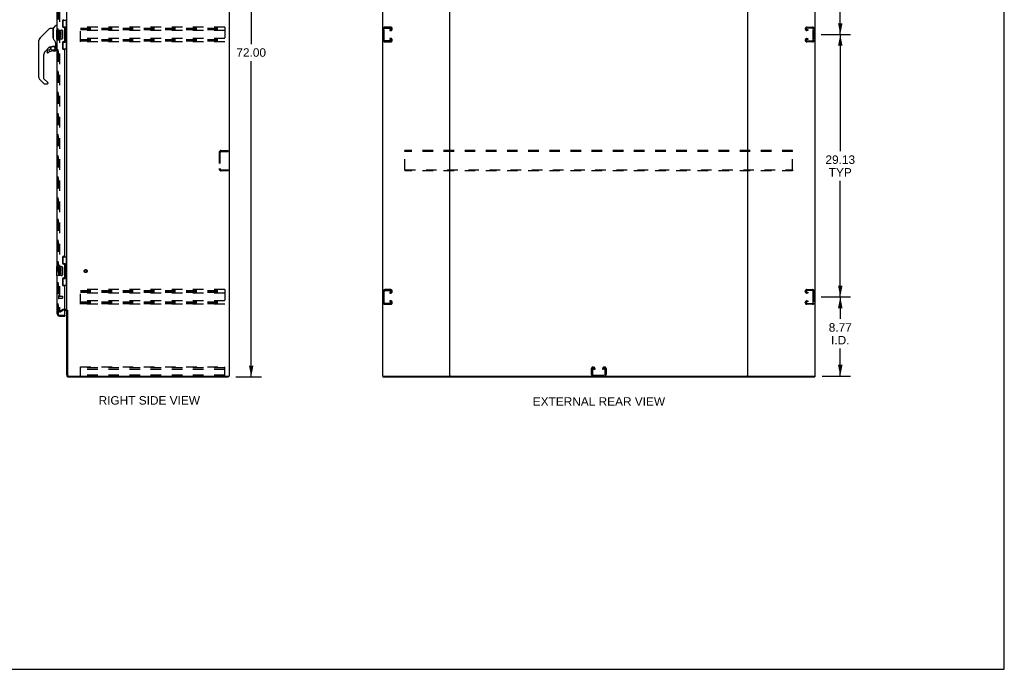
# Model space of a CAD drawing. Header units: inches. Extents: x 0 to 213, y 0 to 138.
# Tile 25 of 28: x 104 to 213, y 0 to 72. Entities that reach past the tile are written whole.
import ezdxf

# ---------------------------------------------------------------- set-up
doc = ezdxf.new("R2010")
doc.units = ezdxf.units.IN
doc.header["$LTSCALE"] = 11.73
doc.header["$MEASUREMENT"] = 0
doc.linetypes.add('HIDDEN', pattern=[0.2, 0.1, -0.1])
doc.layers.get('0').update_dxf_attribs({"linetype": 'CONTINUOUS'})
for name, color, linetype in [('DEFAULT_2', 8, 'HIDDEN'), ('DIMENSIONS', 7, 'CONTINUOUS'), ('LEFTHAND_DOOR_ASSEMBLY', 7, 'CONTINUOUS'), ('RIGHTHAND_DOOR_ASSEMBLY', 7, 'CONTINUOUS')]:
    doc.layers.add(name, color=color, linetype=linetype)
doc.styles.get("Standard").update_dxf_attribs({"font": 'arial.ttf'})
doc.dimstyles.new('DIMSTYLE_1', dxfattribs={"dimtxt": 0.940909, "dimasz": 1.254545, "dimexe": 0.09, "dimexo": 0.07, "dimgap": 0.0375, "dimtad": 0, "dimtih": 1, "dimtoh": 1, "dimzin": 4, "dimdsep": 46, "dimtxsty": 'Standard', "dimblk": '_FILLED', "dimblk1": '_FILLED', "dimblk2": '_FILLED', "dimcen": 0.09, "dimadec": 3, "dimazin": 1, "dimtfac": 1, "dimtdec": 3, "dimtofl": 0, "dimtmove": 0, "dimatfit": 3, "dimldrblk": '_FILLED', "dimfxl": 0, "dimtolj": 1, "dimtzin": 4, "dimarcsym": 0})

# ---------------------------------------------------------------- blocks, each defined once
blk = doc.blocks.new('_FILLED')
at = {"color": 0, "linetype": 'ByBlock'}
blk.add_solid([(0, 0), (-1, 0.2), (-1, -0.2)], dxfattribs=at)
blk = doc.blocks.new('*D2')
at = {"layer": 'DIMENSIONS', "color": 2, "linetype": 'Continuous'}
for p, q in [((128.05, 104.45), (130.88, 104.45)), ((129.75, 104.45), (129.75, 69.39)), ((129.75, 32.45), (129.75, 67.5)), ((128.05, 32.45), (130.88, 32.45))]:
    blk.add_line(p, q, dxfattribs=at)
at = {"layer": 'DIMENSIONS', "color": 2, "linetype": 'Continuous', "xscale": 1.2545454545, "yscale": 1.2545454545, "zscale": 1.2545454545}
for p, rotation in [((129.75, 104.45), 90), ((129.75, 32.45), 270)]:
    blk.add_blockref('_FILLED', p, dxfattribs=dict(at, rotation=rotation))
at = {"layer": 'DIMENSIONS', "color": 2, "linetype": 'Continuous', "insert": (129.75, 68.92), "char_height": 0.941, "width": 3.2879, "attachment_point": 2, "line_spacing_factor": 0.9}
blk.add_mtext('72.00', dxfattribs=at)
blk = doc.blocks.new('*D4')
at = {"layer": 'DIMENSIONS', "color": 2, "linetype": 'Continuous'}
for p, q in [((192.97, 41.32), (196.21, 41.32)), ((195.08, 41.32), (195.08, 38.88)), ((195.08, 32.55), (195.08, 35.59)), ((193.06, 32.55), (196.21, 32.55))]:
    blk.add_line(p, q, dxfattribs=at)
at = {"layer": 'DIMENSIONS', "color": 2, "linetype": 'Continuous', "xscale": 1.2545454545, "yscale": 1.2545454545, "zscale": 1.2545454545}
for p, rotation in [((195.08, 41.32), 90), ((195.08, 32.55), 270)]:
    blk.add_blockref('_FILLED', p, dxfattribs=dict(at, rotation=rotation))
at = {"layer": 'DIMENSIONS', "color": 2, "linetype": 'Continuous', "insert": (195.08, 38.41), "char_height": 0.941, "width": 2.5569, "attachment_point": 2, "line_spacing_factor": 0.9}
blk.add_mtext('8.77\\PI.D.', dxfattribs=at)
blk = doc.blocks.new('*D5')
at = {"layer": 'DIMENSIONS', "color": 2, "linetype": 'Continuous'}
for p, q in [((192.97, 70.45), (196.21, 70.45)), ((195.08, 70.45), (195.08, 57.5)), ((195.08, 41.32), (195.08, 54.21)), ((192.97, 41.32), (196.21, 41.32))]:
    blk.add_line(p, q, dxfattribs=at)
at = {"layer": 'DIMENSIONS', "color": 2, "linetype": 'Continuous', "xscale": 1.2545454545, "yscale": 1.2545454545, "zscale": 1.2545454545}
for p, rotation in [((195.08, 70.45), 90), ((195.08, 41.32), 270)]:
    blk.add_blockref('_FILLED', p, dxfattribs=dict(at, rotation=rotation))
at = {"layer": 'DIMENSIONS', "color": 2, "linetype": 'Continuous', "insert": (195.08, 57.03), "char_height": 0.941, "width": 3.2879, "attachment_point": 2, "line_spacing_factor": 0.9}
blk.add_mtext('29.13\\PTYP', dxfattribs=at)
blk = doc.blocks.new('*D6')
at = {"layer": 'DIMENSIONS', "color": 2, "linetype": 'Continuous'}
for p, q in [((192.97, 99.57), (196.21, 99.57)), ((195.08, 99.57), (195.08, 86.65)), ((195.08, 70.45), (195.08, 83.36)), ((192.97, 70.45), (196.21, 70.45))]:
    blk.add_line(p, q, dxfattribs=at)
at = {"layer": 'DIMENSIONS', "color": 2, "linetype": 'Continuous', "xscale": 1.2545454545, "yscale": 1.2545454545, "zscale": 1.2545454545}
for p, rotation in [((195.08, 99.57), 90), ((195.08, 70.45), 270)]:
    blk.add_blockref('_FILLED', p, dxfattribs=dict(at, rotation=rotation))
at = {"layer": 'DIMENSIONS', "color": 2, "linetype": 'Continuous', "insert": (195.08, 86.18), "char_height": 0.941, "width": 3.2879, "attachment_point": 2, "line_spacing_factor": 0.9}
blk.add_mtext('29.13\\PTYP', dxfattribs=at)

msp = doc.modelspace()

# ---------------------------------------------------------------- linework, layer by layer
at = {"color": 7, "linetype": 'Continuous'}
for p, q in [((213.273, 0), (213.273, 138)), ((109.25, 39.8), (109.25, 39.8)), ((109.25, 39.8), (109.25, 39.8)), ((127.237, 32.55), (127.237, 32.446)), ((144.348, 32.55), (144.348, 32.446)), ((151.734, 32.55), (184.859, 32.55)), ((192.244, 32.55), (192.244, 32.446)), ((0, 0), (213.273, 0))]:
    msp.add_line(p, q, dxfattribs=at)
at = {"color": 3, "linetype": 'Continuous'}
for p, q in [((127.289, 104.342), (127.289, 32.55)), ((144.296, 104.342), (144.296, 32.55)), ((151.796, 32.612), (151.796, 104.279)), ((184.796, 104.279), (184.796, 32.612)), ((192.296, 32.55), (192.296, 104.342)), ((109.289, 39.894), (109.289, 100.998)), ((109.289, 32.672), (109.289, 39.842)), ((109.393, 39.857), (109.393, 32.672)), ((109.515, 32.55), (127.289, 32.55)), ((109.515, 32.446), (127.237, 32.446)), ((144.296, 32.55), (151.734, 32.55)), ((144.348, 32.446), (192.244, 32.446)), ((184.859, 32.55), (192.296, 32.55))]:
    msp.add_line(p, q, dxfattribs=at)
for centre, radius, start, end in [((109.147, 39.699), 0.142, 0, 90), ((109.515, 32.672), 0.226, 180, 270), ((109.515, 32.672), 0.122, 180, 270), ((151.734, 32.612), 0.0625, 270, 360), ((184.859, 32.612), 0.0625, 180, 270)]:
    msp.add_arc(centre, radius, start, end, dxfattribs=at)
at = {"color": 7, "linetype": 'Continuous'}
for centre, start, end in [((151.859, 32.612), 180, 270), ((184.734, 32.612), 270, 360)]:
    msp.add_arc(centre, 0.0625, start, end, dxfattribs=at)
at = {"layer": 'DEFAULT_2', "color": 8, "linetype": 'HIDDEN'}
for p, q in [((108.477, 101.18), (108.477, 39.711)), ((110.81, 69.633), (110.81, 71.258)), ((126.81, 71.258), (110.81, 71.258)), ((110.81, 71.154), (126.81, 71.154)), ((110.81, 71.064), (126.81, 71.064)), ((110.81, 70.987), (126.81, 70.987)), ((126.81, 71.258), (126.81, 69.633)), ((144.4, 71.078), (144.4, 69.813)), ((144.504, 69.827), (144.504, 71.064)), ((145.22, 71.258), (144.58, 71.258)), ((144.594, 71.154), (145.206, 71.154)), ((145.119, 70.987), (145.119, 70.883)), ((145.206, 70.987), (145.119, 70.987)), ((145.4, 71.063), (145.4, 71.078)), ((191.192, 71.063), (191.192, 71.078)), ((191.372, 71.258), (192.012, 71.258)), ((191.998, 71.154), (191.386, 71.154)), ((191.386, 70.987), (191.474, 70.987)), ((191.474, 70.987), (191.474, 70.883)), ((192.088, 69.827), (192.088, 71.064)), ((192.192, 71.078), (192.192, 69.813)), ((126.81, 70.883), (110.81, 70.883)), ((126.81, 70.008), (110.81, 70.008)), ((110.81, 69.904), (126.81, 69.904)), ((145.119, 70.883), (145.22, 70.883)), ((145.119, 70.008), (145.119, 69.904)), ((145.22, 70.008), (145.119, 70.008)), ((145.119, 69.904), (145.206, 69.904)), ((191.474, 70.883), (191.372, 70.883)), ((191.372, 70.008), (191.474, 70.008)), ((191.474, 69.904), (191.386, 69.904)), ((191.474, 70.008), (191.474, 69.904)), ((110.81, 69.814), (126.81, 69.814)), ((110.81, 69.737), (126.81, 69.737)), ((126.81, 69.633), (110.81, 69.633)), ((144.58, 69.633), (145.22, 69.633)), ((145.206, 69.737), (144.594, 69.737)), ((145.4, 69.813), (145.4, 69.828)), ((191.192, 69.813), (191.192, 69.828)), ((192.012, 69.633), (191.372, 69.633)), ((191.386, 69.737), (191.998, 69.737)), ((126.185, 57.324), (126.185, 55.567)), ((126.289, 57.324), (126.289, 55.567)), ((126.432, 57.571), (127.185, 57.571)), ((126.432, 57.467), (127.185, 57.467)), ((127.185, 57.467), (127.185, 57.571)), ((146.796, 57.467), (146.796, 57.571)), ((189.796, 57.571), (146.796, 57.571)), ((146.796, 55.425), (146.796, 57.467)), ((189.796, 57.467), (146.796, 57.467)), ((189.796, 57.467), (189.796, 57.571)), ((189.796, 55.425), (189.796, 57.467)), ((126.432, 55.425), (127.185, 55.425)), ((127.185, 55.321), (126.432, 55.321)), ((127.185, 55.425), (127.185, 55.321)), ((146.796, 55.425), (146.796, 55.321)), ((146.796, 55.425), (189.796, 55.425)), ((189.796, 55.321), (146.796, 55.321)), ((189.796, 55.425), (189.796, 55.321)), ((126.81, 42.133), (110.81, 42.133)), ((110.81, 40.508), (110.81, 42.133)), ((110.81, 42.029), (126.81, 42.029)), ((110.81, 41.939), (126.81, 41.939)), ((110.81, 41.862), (126.81, 41.862)), ((126.81, 41.758), (110.81, 41.758)), ((126.81, 42.133), (126.81, 40.508)), ((144.4, 41.953), (144.4, 40.688)), ((144.504, 40.702), (144.504, 41.939)), ((145.22, 42.133), (144.58, 42.133)), ((144.594, 42.029), (145.206, 42.029)), ((145.206, 41.862), (145.119, 41.862)), ((145.119, 41.862), (145.119, 41.758)), ((145.119, 41.758), (145.22, 41.758)), ((145.4, 41.938), (145.4, 41.953)), ((191.192, 41.938), (191.192, 41.953)), ((191.372, 42.133), (192.012, 42.133)), ((191.474, 41.758), (191.372, 41.758)), ((191.998, 42.029), (191.386, 42.029)), ((191.386, 41.862), (191.474, 41.862)), ((191.474, 41.862), (191.474, 41.758)), ((192.088, 40.702), (192.088, 41.939)), ((192.192, 41.953), (192.192, 40.688)), ((126.81, 40.883), (110.81, 40.883)), ((110.81, 40.779), (126.81, 40.779)), ((110.81, 40.689), (126.81, 40.689)), ((110.81, 40.612), (126.81, 40.612)), ((126.81, 40.508), (110.81, 40.508)), ((144.58, 40.508), (145.22, 40.508)), ((145.206, 40.612), (144.594, 40.612)), ((145.22, 40.883), (145.119, 40.883)), ((145.119, 40.883), (145.119, 40.779)), ((145.119, 40.779), (145.206, 40.779)), ((145.4, 40.688), (145.4, 40.703)), ((191.192, 40.688), (191.192, 40.703)), ((191.372, 40.883), (191.474, 40.883)), ((192.012, 40.508), (191.372, 40.508)), ((191.474, 40.779), (191.386, 40.779)), ((191.386, 40.612), (191.998, 40.612)), ((191.474, 40.883), (191.474, 40.779)), ((108.477, 39.731), (108.817, 39.928)), ((108.529, 39.641), (108.477, 39.731)), ((108.529, 39.641), (108.869, 39.838)), ((109.147, 39.946), (108.884, 39.946)), ((109.147, 39.842), (108.884, 39.842)), ((110.81, 33.55), (126.81, 33.55)), ((110.81, 32.55), (110.81, 33.55)), ((126.81, 33.446), (110.81, 33.446)), ((126.81, 33.445), (110.81, 33.445)), ((126.81, 33.268), (110.81, 33.268)), ((126.81, 32.55), (126.81, 33.55)), ((167.484, 32.73), (167.484, 33.37)), ((167.588, 33.356), (167.588, 32.744)), ((167.664, 33.55), (167.679, 33.55)), ((167.755, 33.268), (167.755, 33.356)), ((167.859, 33.268), (167.755, 33.268)), ((167.859, 33.37), (167.859, 33.268)), ((168.734, 33.268), (168.734, 33.37)), ((168.838, 33.268), (168.734, 33.268)), ((168.838, 33.356), (168.838, 33.268)), ((168.914, 33.55), (168.929, 33.55)), ((169.005, 32.744), (169.005, 33.356)), ((169.109, 33.37), (169.109, 32.73)), ((126.81, 32.654), (110.81, 32.654)), ((167.678, 32.654), (168.915, 32.654))]:
    msp.add_line(p, q, dxfattribs=at)
for points in [[(108.477, 39.711), (108.477, 39.709), (108.477, 39.707), (108.478, 39.705), (108.479, 39.703), (108.48, 39.701)], [(108.494, 39.691), (108.493, 39.691), (108.491, 39.692), (108.489, 39.692), (108.487, 39.693), (108.485, 39.694), (108.484, 39.696), (108.482, 39.697), (108.481, 39.699), (108.48, 39.701)], [(108.502, 39.693), (108.5, 39.692), (108.498, 39.692), (108.496, 39.691), (108.494, 39.691), (108.494, 39.691)]]:
    msp.add_lwpolyline(points, dxfattribs=at)
for radius in [0.164, 0.124]:
    msp.add_circle((111.393, 44.196), radius, dxfattribs=at)
for centre, radius, start, end in [((144.58, 71.078), 0.18, 90, 180), ((144.594, 71.064), 0.09, 90, 180), ((145.206, 71.064), 0.09, 0, 90), ((145.206, 71.077), 0.09, 270, 351.78079), ((145.22, 71.078), 0.18, 0, 90), ((145.22, 71.063), 0.18, 270, 360), ((191.372, 71.078), 0.18, 90, 180), ((191.372, 71.063), 0.18, 180, 270), ((191.386, 71.064), 0.09, 90, 180), ((191.386, 71.077), 0.09, 188.21921, 270), ((191.998, 71.064), 0.09, 0, 90), ((192.012, 71.078), 0.18, 0, 90), ((145.206, 69.814), 0.09, 0, 90), ((145.22, 69.828), 0.18, 0, 90), ((191.372, 69.828), 0.18, 90, 180), ((191.386, 69.814), 0.09, 90, 180), ((144.58, 69.813), 0.18, 180, 270), ((144.594, 69.827), 0.09, 180, 270), ((145.206, 69.827), 0.09, 270, 351.78079), ((145.22, 69.813), 0.18, 270, 360), ((191.372, 69.813), 0.18, 180, 270), ((191.386, 69.827), 0.09, 188.21921, 270), ((191.998, 69.827), 0.09, 270, 360), ((192.012, 69.813), 0.18, 270, 360), ((126.432, 57.324), 0.246, 90, 180), ((126.432, 57.324), 0.142, 90, 180), ((126.432, 55.567), 0.246, 180, 270), ((126.432, 55.567), 0.142, 180, 270), ((144.58, 41.953), 0.18, 90, 180), ((144.594, 41.939), 0.09, 90, 180), ((145.206, 41.939), 0.09, 0, 90), ((145.206, 41.952), 0.09, 270, 351.78079), ((145.22, 41.953), 0.18, 0, 90), ((145.22, 41.938), 0.18, 270, 360), ((191.372, 41.953), 0.18, 90, 180), ((191.372, 41.938), 0.18, 180, 270), ((191.386, 41.939), 0.09, 90, 180), ((191.386, 41.952), 0.09, 188.21921, 270), ((191.998, 41.939), 0.09, 0, 90), ((192.012, 41.953), 0.18, 0, 90), ((144.58, 40.688), 0.18, 180, 270), ((144.594, 40.702), 0.09, 180, 270), ((145.206, 40.689), 0.09, 0, 90), ((145.206, 40.702), 0.09, 270, 351.78079), ((145.22, 40.703), 0.18, 0, 90), ((145.22, 40.688), 0.18, 270, 360), ((191.372, 40.703), 0.18, 90, 180), ((191.372, 40.688), 0.18, 180, 270), ((191.386, 40.689), 0.09, 90, 180), ((191.386, 40.702), 0.09, 188.21921, 270), ((191.998, 40.702), 0.09, 270, 360), ((192.012, 40.688), 0.18, 270, 360), ((108.884, 39.812), 0.134, 90, 120), ((108.884, 39.812), 0.03, 90, 120), ((109.147, 39.699), 0.246, 44.22414, 90), ((167.664, 33.37), 0.18, 90, 180), ((167.678, 33.356), 0.09, 98.21921, 180), ((167.665, 33.356), 0.09, 0, 90), ((167.679, 33.37), 0.18, 0, 90), ((168.914, 33.37), 0.18, 90, 180), ((168.928, 33.356), 0.09, 98.21921, 180), ((168.915, 33.356), 0.09, 0, 90), ((168.929, 33.37), 0.18, 0, 90), ((167.664, 32.73), 0.18, 180, 270), ((167.678, 32.744), 0.09, 180, 270), ((168.915, 32.744), 0.09, 270, 360), ((168.929, 32.73), 0.18, 270, 360)]:
    msp.add_arc(centre, radius, start, end, dxfattribs=at)
at = {"layer": 'LEFTHAND_DOOR_ASSEMBLY', "color": 8, "linetype": 'HIDDEN'}
for p, q in [((108.335, 39.442), (108.335, 101.449)), ((108.478, 39.3), (109.065, 39.3))]:
    msp.add_line(p, q, dxfattribs=at)
msp.add_arc((108.478, 39.442), 0.142, 180, 270, dxfattribs=at)
at = {"layer": 'RIGHTHAND_DOOR_ASSEMBLY', "color": 8, "linetype": 'HIDDEN'}
for p, q in [((108.335, 101.449), (108.335, 39.442)), ((108.378, 41.442), (108.378, 41.158)), ((108.378, 41.424), (108.825, 41.424)), ((108.378, 41.176), (108.825, 41.176)), ((108.835, 41.414), (108.835, 41.186)), ((108.478, 39.3), (109.065, 39.3))]:
    msp.add_line(p, q, dxfattribs=at)
at = {"layer": 'RIGHTHAND_DOOR_ASSEMBLY', "color": 3, "linetype": 'Continuous'}
for p, q in [((108.231, 70.946), (108.231, 96.196)), ((108.835, 71.963), (108.835, 71.343)), ((108.965, 71.213), (109.025, 71.213)), ((109.085, 69.738), (109.085, 71.153)), ((108.231, 44.696), (108.231, 69.946)), ((108.835, 69.548), (108.835, 68.928)), ((109.025, 69.678), (108.965, 69.678)), ((108.965, 68.798), (109.025, 68.798)), ((109.085, 45.903), (109.085, 68.738)), ((108.835, 45.713), (108.835, 45.093)), ((109.025, 45.843), (108.965, 45.843)), ((108.965, 44.963), (109.025, 44.963)), ((109.085, 43.488), (109.085, 44.903)), ((108.231, 39.442), (108.231, 43.696)), ((108.835, 43.298), (108.835, 42.678)), ((109.025, 43.428), (108.965, 43.428)), ((108.965, 42.548), (109.025, 42.548)), ((109.085, 39.32), (109.085, 42.488)), ((108.478, 39.196), (109.085, 39.196))]:
    msp.add_line(p, q, dxfattribs=at)
at = {"layer": 'RIGHTHAND_DOOR_ASSEMBLY', "color": 7, "linetype": 'Continuous'}
for p, q in [((107.374, 71.112), (106.331, 70.069)), ((107.429, 71.135), (107.783, 71.135)), ((107.791, 71.127), (107.791, 70.083)), ((107.798, 70.071), (107.798, 71.122)), ((107.807, 71.143), (108.102, 71.438)), ((108.184, 71.45), (108.13, 71.45)), ((108.192, 71.442), (108.192, 70.946)), ((108.192, 71.391), (108.231, 71.391)), ((108.849, 72.021), (109.289, 72.021)), ((108.885, 71.241), (108.885, 72.021)), ((108.885, 71.286), (109.112, 71.286)), ((109.112, 69.606), (109.112, 71.286)), ((109.149, 71.046), (109.149, 71.026)), ((109.149, 70.996), (109.149, 69.896)), ((109.272, 70.996), (109.149, 70.996)), ((109.25, 70.996), (109.25, 72.021)), ((109.272, 69.896), (109.272, 70.996)), ((106.231, 69.898), (106.223, 69.868)), ((106.231, 69.898), (106.229, 69.893)), ((106.264, 69.979), (106.264, 69.979)), ((106.331, 70.068), (106.636, 70.374)), ((106.636, 70.374), (106.636, 70.374)), ((107.81, 70.038), (107.791, 70.091)), ((107.839, 69.973), (107.81, 70.038)), ((108.171, 70.931), (108.171, 69.961)), ((108.186, 70.946), (108.726, 70.946)), ((108.726, 69.946), (108.186, 69.946)), ((108.192, 69.946), (108.192, 69.076)), ((108.374, 70.792), (108.374, 70.561)), ((108.437, 70.792), (108.374, 70.792)), ((108.374, 70.561), (108.636, 70.561)), ((108.374, 70.331), (108.374, 70.194)), ((108.437, 70.331), (108.374, 70.331)), ((108.445, 70.525), (108.387, 70.55)), ((108.437, 70.624), (108.437, 70.792)), ((108.5, 70.624), (108.437, 70.624)), ((108.437, 70.194), (108.437, 70.331)), ((108.5, 70.76), (108.5, 70.624)), ((108.561, 70.76), (108.5, 70.76)), ((108.5, 70.236), (108.5, 70.194)), ((108.561, 70.624), (108.561, 70.76)), ((108.626, 70.624), (108.561, 70.624)), ((108.561, 70.174), (108.561, 70.243)), ((108.636, 70.561), (108.609, 70.542)), ((108.626, 70.792), (108.626, 70.624)), ((108.689, 70.792), (108.626, 70.792)), ((108.626, 70.236), (108.626, 70.1)), ((108.626, 70.1), (108.689, 70.1)), ((108.671, 70.561), (108.689, 70.561)), ((108.689, 70.561), (108.689, 70.792)), ((108.689, 70.1), (108.689, 70.236)), ((108.826, 70.846), (108.826, 70.046)), ((109.272, 69.896), (109.149, 69.896)), ((109.25, 68.871), (109.25, 69.896)), ((106.209, 69.208), (106.209, 69.794)), ((106.216, 65.688), (106.216, 69.79)), ((107.396, 69.067), (106.9, 68.571)), ((107.44, 69.064), (107.44, 68.781)), ((107.478, 69.068), (107.554, 69.068)), ((107.751, 69.139), (108.046, 69.139)), ((107.947, 69.139), (108.012, 69.074)), ((108.007, 69.068), (108.004, 69.066)), ((108.059, 68.935), (108.068, 68.935)), ((108.066, 69.514), (108.065, 69.538)), ((108.066, 69.514), (108.066, 69.159)), ((108.07, 68.935), (108.07, 68.697)), ((108.074, 69.514), (108.074, 69.516)), ((108.074, 69.511), (108.074, 69.514)), ((108.074, 69.508), (108.074, 69.511)), ((108.074, 69.107), (108.074, 69.508)), ((108.113, 69.068), (108.184, 69.068)), ((108.192, 69.127), (108.231, 69.127)), ((108.849, 68.871), (109.289, 68.871)), ((108.885, 68.871), (108.885, 69.651)), ((108.885, 69.606), (109.112, 69.606)), ((109.149, 69.865), (109.149, 69.845)), ((106.728, 68.154), (106.728, 65.602)), ((107.125, 68.618), (107.125, 68.499)), ((107.128, 68.49), (107.127, 68.499)), ((107.136, 68.499), (107.127, 68.499)), ((107.204, 68.422), (107.195, 68.423)), ((107.356, 68.697), (107.204, 68.697)), ((107.213, 68.423), (107.204, 68.422)), ((107.221, 68.424), (107.213, 68.423)), ((107.23, 68.427), (107.221, 68.424)), ((107.238, 68.43), (107.23, 68.427)), ((107.246, 68.435), (107.238, 68.43)), ((107.253, 68.44), (107.246, 68.435)), ((107.437, 68.772), (107.365, 68.701)), ((107.755, 68.618), (107.991, 68.618)), ((108.068, 68.697), (108.059, 68.697)), ((106.751, 65.546), (107.182, 65.115)), ((106.783, 64.957), (106.331, 65.409)), ((107.121, 64.934), (106.839, 64.934)), ((107.2, 65.073), (107.2, 65.013)), ((108.849, 45.771), (109.289, 45.771)), ((108.885, 44.991), (108.885, 45.771)), ((108.885, 45.036), (109.112, 45.036)), ((109.112, 43.356), (109.112, 45.036)), ((109.149, 44.796), (109.149, 44.776)), ((109.25, 44.746), (109.25, 45.771)), ((108.171, 44.681), (108.171, 43.711)), ((108.186, 44.696), (108.726, 44.696)), ((108.726, 43.696), (108.186, 43.696)), ((108.437, 44.542), (108.374, 44.542)), ((108.374, 44.542), (108.374, 44.311)), ((108.374, 44.311), (108.636, 44.311)), ((108.437, 44.081), (108.374, 44.081)), ((108.374, 44.081), (108.374, 43.944)), ((108.445, 44.275), (108.387, 44.3)), ((108.437, 44.374), (108.437, 44.542)), ((108.5, 44.374), (108.437, 44.374)), ((108.437, 43.944), (108.437, 44.081)), ((108.561, 44.51), (108.5, 44.51)), ((108.5, 44.51), (108.5, 44.374)), ((108.5, 43.986), (108.5, 43.944)), ((108.561, 44.374), (108.561, 44.51)), ((108.626, 44.374), (108.561, 44.374)), ((108.561, 43.924), (108.561, 43.993)), ((108.636, 44.311), (108.609, 44.292)), ((108.689, 44.542), (108.626, 44.542)), ((108.626, 44.542), (108.626, 44.374)), ((108.626, 43.986), (108.626, 43.85)), ((108.626, 43.85), (108.689, 43.85)), ((108.671, 44.311), (108.689, 44.311)), ((108.689, 44.311), (108.689, 44.542)), ((108.689, 43.85), (108.689, 43.986)), ((108.826, 44.596), (108.826, 43.796)), ((109.272, 44.746), (109.149, 44.746)), ((109.149, 44.746), (109.149, 43.646)), ((109.272, 43.646), (109.272, 44.746)), ((108.849, 42.621), (109.289, 42.621)), ((108.885, 42.621), (108.885, 43.401)), ((108.885, 43.356), (109.112, 43.356)), ((109.272, 43.646), (109.149, 43.646)), ((109.149, 43.615), (109.149, 43.595)), ((109.25, 42.621), (109.25, 43.646)), ((109.065, 39.3), (109.085, 39.3)), ((109.085, 39.3), (109.085, 39.196))]:
    msp.add_line(p, q, dxfattribs=at)
for points in [[(107.374, 71.112), (107.381, 71.118), (107.39, 71.124), (107.399, 71.129), (107.409, 71.132), (107.419, 71.134), (107.429, 71.135)], [(109.076, 71.185), (109.079, 71.188), (109.084, 71.197), (109.089, 71.204), (109.093, 71.212), (109.097, 71.219), (109.1, 71.225), (109.103, 71.231), (109.106, 71.237), (109.108, 71.242), (109.11, 71.247), (109.111, 71.251), (109.112, 71.255), (109.112, 71.259), (109.112, 71.262)], [(106.331, 70.068), (106.31, 70.045), (106.284, 70.012), (106.262, 69.976), (106.244, 69.938), (106.231, 69.898)], [(107.791, 70.252), (107.791, 70.253), (107.791, 70.254), (107.792, 70.256), (107.794, 70.257), (107.797, 70.259), (107.798, 70.259)], [(108.013, 69.685), (107.963, 69.758), (107.914, 69.835), (107.873, 69.906), (107.839, 69.973)], [(108.82, 70.882), (108.822, 70.876), (108.823, 70.87), (108.825, 70.864), (108.826, 70.858), (108.826, 70.852), (108.826, 70.846)], [(108.826, 70.046), (108.826, 70.039), (108.826, 70.033), (108.825, 70.027), (108.823, 70.021), (108.822, 70.015), (108.82, 70.01)], [(107.555, 69.068), (107.56, 69.068), (107.563, 69.07), (107.566, 69.071), (107.569, 69.072), (107.572, 69.074), (107.575, 69.075), (107.578, 69.077), (107.581, 69.08), (107.589, 69.085)], [(107.589, 69.085), (107.594, 69.088), (107.599, 69.091), (107.605, 69.095), (107.611, 69.099), (107.618, 69.102), (107.625, 69.106), (107.633, 69.11), (107.641, 69.115), (107.651, 69.119), (107.661, 69.123), (107.671, 69.126), (107.682, 69.13), (107.694, 69.133), (107.707, 69.135), (107.72, 69.137), (107.733, 69.138), (107.747, 69.139), (107.751, 69.139)], [(108.059, 68.935), (108.058, 68.949), (108.056, 68.964), (108.054, 68.978), (108.05, 68.992), (108.045, 69.006), (108.039, 69.019), (108.031, 69.032), (108.023, 69.044), (108.014, 69.055), (108.004, 69.066)], [(108.011, 69.072), (108.011, 69.072), (108.01, 69.072), (108.01, 69.071), (108.009, 69.071), (108.007, 69.068)], [(108.011, 69.072), (108.021, 69.061), (108.031, 69.049), (108.039, 69.036), (108.047, 69.023), (108.053, 69.009), (108.058, 68.995), (108.062, 68.98), (108.065, 68.965), (108.067, 68.95), (108.068, 68.935)], [(108.065, 69.538), (108.06, 69.572), (108.051, 69.607), (108.039, 69.639), (108.024, 69.668), (108.013, 69.685)], [(108.066, 69.469), (108.067, 69.468), (108.068, 69.464), (108.069, 69.461), (108.07, 69.457)], [(108.07, 69.457), (108.071, 69.451), (108.072, 69.444), (108.073, 69.438), (108.073, 69.431), (108.074, 69.424), (108.074, 69.418)], [(109.112, 69.629), (109.112, 69.633), (109.112, 69.636), (109.111, 69.64), (109.11, 69.645), (109.108, 69.65), (109.106, 69.655), (109.103, 69.66), (109.1, 69.666), (109.097, 69.673), (109.093, 69.68), (109.089, 69.687), (109.084, 69.695), (109.079, 69.703), (109.076, 69.707)], [(107.195, 68.423), (107.187, 68.424), (107.179, 68.427), (107.171, 68.43), (107.163, 68.434), (107.156, 68.439), (107.15, 68.445), (107.144, 68.451), (107.139, 68.458), (107.135, 68.466), (107.131, 68.474), (107.129, 68.482), (107.128, 68.49)], [(107.136, 68.499), (107.136, 68.491), (107.138, 68.484), (107.14, 68.476), (107.143, 68.469), (107.146, 68.463), (107.151, 68.456), (107.156, 68.451), (107.162, 68.446), (107.168, 68.441), (107.175, 68.438), (107.182, 68.435), (107.189, 68.433), (107.197, 68.432), (107.204, 68.431), (107.212, 68.432), (107.22, 68.433), (107.227, 68.435), (107.234, 68.438), (107.241, 68.442), (107.247, 68.447)], [(108.068, 68.697), (108.067, 68.688), (108.066, 68.68), (108.063, 68.672), (108.06, 68.664), (108.056, 68.656), (108.051, 68.649), (108.045, 68.643), (108.039, 68.637), (108.032, 68.632), (108.024, 68.628), (108.017, 68.625), (108.008, 68.622), (108, 68.621), (107.991, 68.621)], [(107.991, 68.629), (107.999, 68.63), (108.006, 68.631), (108.014, 68.633), (108.021, 68.636), (108.027, 68.64), (108.033, 68.644), (108.039, 68.649), (108.044, 68.655), (108.048, 68.661), (108.052, 68.668), (108.055, 68.675), (108.057, 68.682), (108.058, 68.689), (108.059, 68.697)], [(107.991, 68.629), (107.991, 68.628), (107.991, 68.625)], [(107.991, 68.625), (107.991, 68.623), (107.991, 68.622), (107.991, 68.621), (107.991, 68.621), (107.991, 68.621)], [(107.187, 65.11), (107.186, 65.111), (107.185, 65.111), (107.184, 65.112), (107.184, 65.113), (107.183, 65.114), (107.182, 65.115)], [(109.076, 44.935), (109.079, 44.938), (109.084, 44.947), (109.089, 44.954), (109.093, 44.962), (109.097, 44.969), (109.1, 44.975), (109.103, 44.981), (109.106, 44.987), (109.108, 44.992), (109.11, 44.997), (109.111, 45.001), (109.112, 45.005), (109.112, 45.009), (109.112, 45.012)], [(108.82, 44.632), (108.822, 44.626), (108.823, 44.62), (108.825, 44.614), (108.826, 44.608), (108.826, 44.602), (108.826, 44.596)], [(108.826, 43.796), (108.826, 43.789), (108.826, 43.783), (108.825, 43.777), (108.823, 43.771), (108.822, 43.765), (108.82, 43.76)], [(109.112, 43.379), (109.112, 43.383), (109.112, 43.386), (109.111, 43.39), (109.11, 43.395), (109.108, 43.4), (109.106, 43.405), (109.103, 43.41), (109.1, 43.416), (109.097, 43.423), (109.093, 43.43), (109.089, 43.437), (109.084, 43.445), (109.079, 43.453), (109.076, 43.457)]]:
    msp.add_lwpolyline(points, dxfattribs=at)
msp.add_circle((107.755, 68.914), 0.217, dxfattribs=at)
at = {"layer": 'RIGHTHAND_DOOR_ASSEMBLY', "color": 3, "linetype": 'Continuous'}
for centre, radius, start, end in [((108.965, 71.963), 0.13, 90, 180), ((108.965, 71.343), 0.13, 180, 270), ((109.025, 71.153), 0.06, 0, 90), ((108.965, 69.548), 0.13, 90, 180), ((108.965, 68.928), 0.13, 180, 270), ((109.025, 69.738), 0.06, 270, 360), ((109.025, 68.738), 0.06, 0, 90), ((109.025, 45.903), 0.06, 270, 360), ((108.965, 45.713), 0.13, 90, 180), ((108.965, 45.093), 0.13, 180, 270), ((109.025, 44.903), 0.06, 0, 90), ((108.965, 43.298), 0.13, 90, 180), ((108.965, 42.678), 0.13, 180, 270), ((109.025, 43.488), 0.06, 270, 360), ((109.025, 42.488), 0.06, 0, 90), ((108.478, 39.442), 0.246, 180, 270), ((109.065, 39.32), 0.02, 270, 360)]:
    msp.add_arc(centre, radius, start, end, dxfattribs=at)
at = {"layer": 'RIGHTHAND_DOOR_ASSEMBLY', "color": 7, "linetype": 'Continuous'}
for centre, radius, start, end in [((107.783, 71.127), 0.00787, 0, 90), ((107.828, 71.122), 0.0295, 135, 180), ((108.13, 71.41), 0.0394, 90, 135), ((108.184, 71.442), 0.00787, 0, 90), ((106.609, 69.79), 0.394, 135, 167.37683), ((107.81, 70.953), 0.0197, 180, 233.00595), ((108.186, 70.931), 0.015, 90, 180), ((108.186, 69.961), 0.015, 180, 270), ((108.532, 70.488), 0.157, 156.59665, 341.87913), ((108.469, 70.194), 0.0943, 180, 248.67039), ((108.469, 70.194), 0.0943, 248.69989, 347.43379), ((108.532, 70.488), 0.0943, 156.59665, 35.11217), ((108.469, 70.194), 0.0314, 180, 0.04847), ((108.594, 70.236), 0.0943, 0, 180), ((108.595, 70.231), 0.0362, 83.42855, 161.76278), ((108.594, 70.236), 0.0314, 0, 81.22946), ((108.532, 70.488), 0.157, 25.73705, 27.8532), ((108.535, 70.488), 0.154, 341.41988, 26.19629), ((108.726, 70.846), 0.1, 21.20502, 90), ((108.726, 70.046), 0.1, 270, 338.79459), ((106.228, 69.794), 0.0197, 128.21988, 180), ((106.228, 69.208), 0.0197, 180, 229.78214), ((106.609, 69.79), 0.394, 168.7096, 180), ((107.478, 68.871), 0.197, 90, 129.38059), ((107.873, 68.935), 0.197, 0, 45), ((108.046, 69.159), 0.0197, 270, 360), ((108.113, 69.107), 0.0394, 180, 270), ((108.184, 69.076), 0.00787, 270, 360), ((107.318, 68.154), 0.591, 135, 180), ((107.204, 68.618), 0.0787, 90, 180), ((107.204, 68.499), 0.0787, 180, 309.5212), ((107.755, 67.831), 0.787, 90, 129.5212), ((107.356, 68.709), 0.0118, 270, 315), ((107.428, 68.781), 0.0118, 315, 360), ((107.991, 68.697), 0.0787, 270, 360), ((106.609, 65.688), 0.394, 180, 225), ((106.806, 65.602), 0.0787, 180, 225), ((106.839, 65.013), 0.0787, 225, 270), ((107.121, 65.013), 0.0787, 270, 360), ((107.141, 65.073), 0.0591, 0, 38.86737), ((108.186, 44.681), 0.015, 90, 180), ((108.186, 43.711), 0.015, 180, 270), ((108.532, 44.238), 0.157, 156.59665, 341.87913), ((108.469, 43.944), 0.0943, 180, 248.67039), ((108.469, 43.944), 0.0943, 248.69989, 347.43379), ((108.532, 44.238), 0.0943, 156.59665, 35.11217), ((108.469, 43.944), 0.0314, 180, 0.04847), ((108.594, 43.986), 0.0943, 0, 180), ((108.595, 43.981), 0.0362, 83.42855, 161.76278), ((108.594, 43.986), 0.0314, 0, 81.22946), ((108.532, 44.238), 0.157, 25.73705, 27.8532), ((108.535, 44.238), 0.154, 341.41988, 26.19629), ((108.726, 44.596), 0.1, 21.20502, 90), ((108.726, 43.796), 0.1, 270, 338.79459), ((108.395, 39.586), 0.26, 270, 272.60473)]:
    msp.add_arc(centre, radius, start, end, dxfattribs=at)
at = {"layer": 'RIGHTHAND_DOOR_ASSEMBLY', "color": 8, "linetype": 'HIDDEN'}
for centre, radius, start, end in [((108.357, 41.442), 0.0215, 0, 180), ((108.357, 41.158), 0.0215, 180, 360), ((108.825, 41.414), 0.01, 0, 90), ((108.825, 41.186), 0.01, 270, 360), ((108.478, 39.442), 0.142, 180, 270)]:
    msp.add_arc(centre, radius, start, end, dxfattribs=at)
at = {"layer": 'RIGHTHAND_DOOR_ASSEMBLY', "color": 7, "linetype": 'Continuous'}
for centre, start_param, end_param in [((109.045, 71.036), -1.5140098, -0.699287), ((109.045, 71.036), -2.4423057, -1.6275828), ((109.045, 69.855), -1.5140098, -0.699287), ((109.045, 69.855), -2.4423057, -1.6275828), ((109.045, 44.786), -1.5140098, -0.699287), ((109.045, 44.786), -2.4423057, -1.6275828), ((109.045, 43.605), -1.5140098, -0.699287), ((109.045, 43.605), -2.4423057, -1.6275828)]:
    msp.add_ellipse(centre, major_axis=(0, 0.18), ratio=0.5794935, start_param=start_param, end_param=end_param, dxfattribs=at)

# ---------------------------------------------------------------- texts
at = {"layer": 'DIMENSIONS', "color": 2, "linetype": 'Continuous', "char_height": 0.94091, "attachment_point": 2, "line_spacing_factor": 0.9}
for s, insert, width in [('RIGHT SIDE VIEW', (118.45, 30.315), 11.22095), ('EXTERNAL REAR VIEW', (168.315, 30.194), 14.6488)]:
    msp.add_mtext(s, dxfattribs=dict(at, insert=insert, width=width))

# ---------------------------------------------------------------- dimensions: what is measured, and where the dimension line sits
at = {"layer": 'DIMENSIONS', "color": 2, "linetype": 'Continuous'}
dim = msp.add_linear_dim(base=(129.749, 104.446), p1=(127.983, 32.446), p2=(127.983, 104.446), angle=90, dimstyle='DIMSTYLE_1', dxfattribs=at)
dim.commit()
dim.dimension.update_dxf_attribs({"geometry": '*D2', "text_midpoint": (129.749, 68.44), "dimtype": 160})
for base, p1, p2, text, picture, middle in [((195.081556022, 99.570701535), (192.896645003, 70.445701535), (192.896645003, 99.570701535), '<>\\PTYP', '*D6', (195.081556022, 85.005865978)), ((195.081556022, 70.445701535), (192.896645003, 41.320701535), (192.896645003, 70.445701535), '<>\\PTYP', '*D5', (195.081556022, 55.852342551)), ((195.082, 41.321), (192.99, 32.55), (192.897, 41.321), '<>\\PI.D.', '*D4', (195.082, 37.238))]:
    dim = msp.add_linear_dim(base=base, p1=p1, p2=p2, angle=90, text=text, dimstyle='DIMSTYLE_1', dxfattribs=at)
    dim.commit()
    dim.dimension.update_dxf_attribs({"geometry": picture, "text_midpoint": middle, "dimtype": 160})

doc.saveas('drawing.dxf')
